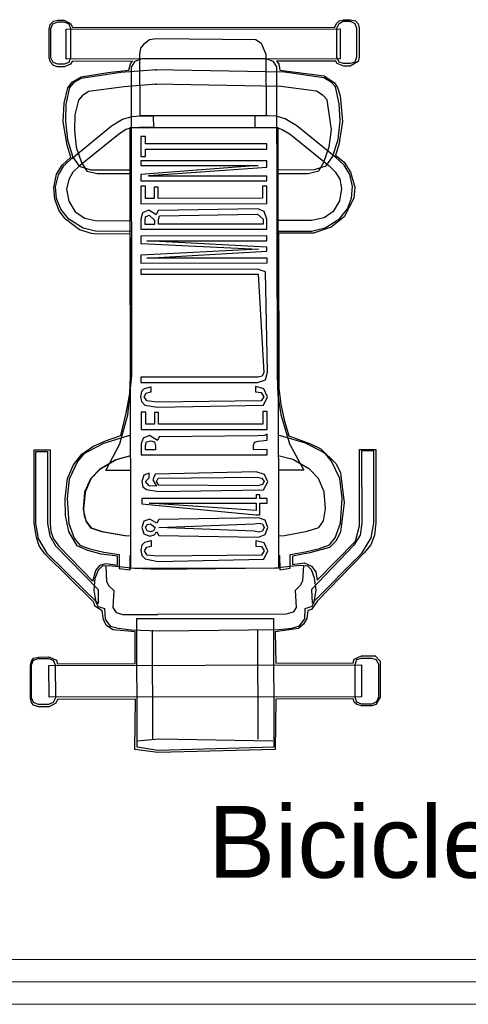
# Model space of a CAD drawing. Header units: millimetres. Extents: x 217.8 to 250.3, y 155.3 to 171.1.
# Tile 10 of 35: x 226 to 227, y 156 to 158.1. Entities that reach past the tile are written whole.
import ezdxf

# ---------------------------------------------------------------- set-up
doc = ezdxf.new("R2010")
doc.units = ezdxf.units.MM
doc.layers.add('ARREDI_attrezzature', color=175, linetype='Continuous')
for name, color, linetype, lineweight in [('PROIEZIONI_finissime', 251, 'Continuous', 0), ('TESTO', 253, 'Continuous', 25), ('VETRATE', 171, 'Continuous', 9)]:
    doc.layers.add(name, color=color, linetype=linetype, lineweight=lineweight)
doc.styles.get("Standard").update_dxf_attribs({"font": 'ARIAL.TTF'})

msp = doc.modelspace()

# ---------------------------------------------------------------- linework, layer by layer
at = {"layer": 'ARREDI_attrezzature', "linetype": 'Continuous'}
for p, q in [((226.0772, 158.1421), (226.0866, 158.1445)), ((226.0866, 158.1445), (226.1007, 158.1446)), ((226.1007, 158.1446), (226.1161, 158.1363)), ((226.7123, 158.1431), (226.7229, 158.1455)), ((226.7229, 158.1455), (226.737, 158.1456)), ((226.737, 158.1456), (226.7488, 158.1432)), ((226.0678, 158.1244), (226.0701, 158.1351)), ((226.0679, 158.0608), (226.0678, 158.1244)), ((226.0701, 158.1351), (226.0772, 158.1421)), ((226.0713, 158.1256), (226.076, 158.1363)), ((226.0715, 158.0608), (226.0713, 158.1256)), ((226.076, 158.1363), (226.0866, 158.141)), ((226.0866, 158.141), (226.1008, 158.141)), ((226.1008, 158.141), (226.1114, 158.1363)), ((226.1055, 158.1245), (226.7147, 158.1255)), ((226.1057, 158.0574), (226.1055, 158.1245)), ((226.1114, 158.1363), (226.1149, 158.1257)), ((226.1149, 158.1257), (226.1151, 158.0609)), ((226.1161, 158.1363), (226.1196, 158.1281)), ((226.1196, 158.1281), (226.7029, 158.129)), ((226.7029, 158.129), (226.7064, 158.1372)), ((226.7064, 158.1372), (226.7123, 158.1431)), ((226.7076, 158.1266), (226.7123, 158.1373)), ((226.7077, 158.0618), (226.7076, 158.1266)), ((226.7123, 158.1373), (226.7217, 158.142)), ((226.7147, 158.1255), (226.7148, 158.0583)), ((226.7217, 158.142), (226.737, 158.142)), ((226.737, 158.142), (226.7476, 158.1373)), ((226.7476, 158.1373), (226.7512, 158.1267)), ((226.7488, 158.1432), (226.7547, 158.1362)), ((226.7512, 158.1267), (226.7513, 158.0619)), ((226.7547, 158.1362), (226.7571, 158.1268)), ((226.7571, 158.1268), (226.7572, 158.0619)), ((226.28, 158.0931), (226.2906, 158.1014)), ((226.2906, 158.1014), (226.3047, 158.1038)), ((226.3047, 158.1038), (226.5273, 158.1015)), ((226.5273, 158.1015), (226.5392, 158.0932)), ((226.2694, 158.0684), (226.2718, 158.0825)), ((226.2718, 158.0825), (226.28, 158.0931)), ((226.5392, 158.0932), (226.5498, 158.0685)), ((226.0703, 158.0514), (226.0679, 158.0608)), ((226.0762, 158.0502), (226.0715, 158.0608)), ((226.7148, 158.0583), (226.1057, 158.0574)), ((226.1151, 158.0609), (226.1116, 158.0503)), ((226.2589, 158.053), (226.2742, 158.0589)), ((226.2698, 157.9317), (226.2694, 158.0684)), ((226.2742, 158.0589), (226.3048, 158.059)), ((226.3048, 158.059), (226.5498, 158.0591)), ((226.5498, 158.0685), (226.5501, 157.9318)), ((226.5498, 158.0591), (226.5652, 158.0532)), ((226.7125, 158.0512), (226.7077, 158.0618)), ((226.7513, 158.0619), (226.7478, 158.0513)), ((226.7572, 158.0619), (226.7549, 158.0525)), ((226.0762, 158.0443), (226.0703, 158.0514)), ((226.0868, 158.0467), (226.0762, 158.0502)), ((226.0857, 158.0408), (226.0762, 158.0443)), ((226.101, 158.0409), (226.0857, 158.0408)), ((226.101, 158.0467), (226.0868, 158.0467)), ((226.1116, 158.0503), (226.101, 158.0467)), ((226.1151, 158.0468), (226.101, 158.0409)), ((226.1186, 158.0527), (226.1151, 158.0468)), ((226.253, 158.053), (226.1186, 158.0527)), ((226.2448, 158.0329), (226.2483, 158.0471)), ((226.2483, 158.0471), (226.253, 158.053)), ((226.2507, 158.04), (226.2589, 158.053)), ((226.2518, 157.3535), (226.2507, 158.04)), ((226.5652, 158.0532), (226.5735, 158.0403)), ((226.7054, 158.0536), (226.5734, 158.0533)), ((226.5734, 158.0533), (226.5781, 158.0474)), ((226.5735, 158.0403), (226.5746, 157.3537)), ((226.5781, 158.0474), (226.5805, 158.0332)), ((226.7078, 158.0477), (226.7054, 158.0536)), ((226.7231, 158.0418), (226.7078, 158.0477)), ((226.7219, 158.0477), (226.7125, 158.0512)), ((226.7372, 158.0477), (226.7219, 158.0477)), ((226.7373, 158.0419), (226.7231, 158.0418)), ((226.7478, 158.0513), (226.7372, 158.0477)), ((226.7549, 158.0525), (226.7373, 158.0419)), ((226.1187, 158.0067), (226.1388, 158.0186)), ((226.1388, 158.015), (226.1223, 158.0056)), ((226.2271, 158.0282), (226.1388, 158.015)), ((226.1388, 158.0186), (226.1977, 158.0281)), ((226.1977, 158.0281), (226.2448, 158.0329)), ((226.3061, 158.0343), (226.2271, 158.0282)), ((226.5912, 158.0286), (226.3025, 158.0343)), ((226.3025, 158.0343), (226.3061, 158.0343)), ((226.5805, 158.0332), (226.6796, 158.0205)), ((226.6784, 158.0158), (226.5912, 158.0286)), ((226.6949, 158.0064), (226.6784, 158.0158)), ((226.6796, 158.0205), (226.702, 158.0052)), ((226.1012, 157.9595), (226.1094, 157.9937)), ((226.1129, 157.9949), (226.1047, 157.9572)), ((226.1094, 157.9937), (226.1187, 158.0067)), ((226.1223, 158.0056), (226.1129, 157.9949)), ((226.2343, 157.9964), (226.1553, 157.9856)), ((226.3061, 158.0024), (226.2343, 157.9964)), ((226.583, 157.9967), (226.3026, 158.0024)), ((226.3026, 158.0024), (226.3061, 158.0024)), ((226.662, 157.9863), (226.583, 157.9967)), ((226.7044, 157.9958), (226.6949, 158.0064)), ((226.702, 158.0052), (226.7091, 157.9947)), ((226.7127, 157.9581), (226.7044, 157.9958)), ((226.7091, 157.9947), (226.715, 157.9758)), ((226.1412, 157.9761), (226.133, 157.9667)), ((226.1553, 157.9856), (226.1412, 157.9761)), ((226.6773, 157.9769), (226.662, 157.9863)), ((226.6856, 157.9675), (226.6773, 157.9769)), ((226.715, 157.9758), (226.7199, 157.9193)), ((226.0989, 157.9183), (226.1012, 157.9595)), ((226.1047, 157.9572), (226.1036, 157.9195)), ((226.133, 157.9667), (226.1248, 157.9337)), ((226.6952, 157.9003), (226.6856, 157.9675)), ((226.7151, 157.9204), (226.7127, 157.9581)), ((226.1248, 157.9337), (226.1237, 157.8995)), ((226.2309, 157.9245), (226.2521, 157.9304)), ((226.2521, 157.9304), (226.2698, 157.9317)), ((226.5501, 157.9318), (226.2698, 157.9317)), ((226.2698, 157.9317), (226.2992, 157.9317)), ((226.2992, 157.9317), (226.2993, 157.9058)), ((226.5537, 157.9318), (226.5254, 157.9318)), ((226.5254, 157.9318), (226.5254, 157.9058)), ((226.5725, 157.9307), (226.5537, 157.9318)), ((226.5926, 157.9249), (226.5725, 157.9307)), ((226.6185, 157.9096), (226.5926, 157.9249)), ((226.1073, 157.8665), (226.0989, 157.9183)), ((226.1036, 157.9195), (226.1084, 157.8782)), ((226.118, 157.837), (226.2062, 157.9091)), ((226.2062, 157.9091), (226.2309, 157.9245)), ((226.2474, 157.9045), (226.238, 157.9009)), ((226.2474, 157.9057), (226.5761, 157.906)), ((226.2492, 156.9245), (226.2474, 157.9057)), ((226.2675, 157.9057), (226.2474, 157.9045)), ((226.2993, 157.9058), (226.2675, 157.9057)), ((226.5254, 157.9058), (226.5561, 157.9059)), ((226.5561, 157.9059), (226.5761, 157.9048)), ((226.5761, 157.906), (226.5779, 156.9248)), ((226.5761, 157.9048), (226.5856, 157.9013)), ((226.7059, 157.8379), (226.6185, 157.9096)), ((226.7105, 157.8792), (226.7151, 157.9204)), ((226.7199, 157.9193), (226.7117, 157.8674)), ((226.1237, 157.8995), (226.1273, 157.8618)), ((226.2215, 157.8903), (226.1345, 157.8194)), ((226.238, 157.9009), (226.2215, 157.8903)), ((226.2817, 157.8857), (226.2711, 157.8857)), ((226.2711, 157.8857), (226.2712, 157.8409)), ((226.2817, 157.8692), (226.2817, 157.8857)), ((226.5856, 157.9013), (226.6033, 157.8907)), ((226.6033, 157.8907), (226.6906, 157.8202)), ((226.6905, 157.8626), (226.6952, 157.9003)), ((226.1156, 157.8394), (226.1073, 157.8665)), ((226.1084, 157.8782), (226.1203, 157.8394)), ((226.1273, 157.8618), (226.1392, 157.8276)), ((226.5515, 157.8694), (226.2817, 157.8692)), ((226.5515, 157.8576), (226.5515, 157.8694)), ((226.6788, 157.8284), (226.6905, 157.8626)), ((226.6977, 157.8402), (226.7105, 157.8792)), ((226.7117, 157.8674), (226.7047, 157.8438)), ((226.0968, 157.8217), (226.1156, 157.8394)), ((226.1003, 157.8205), (226.1203, 157.8394)), ((226.1203, 157.8394), (226.118, 157.837)), ((226.1203, 157.8394), (226.1345, 157.8194)), ((226.2712, 157.8409), (226.2818, 157.8409)), ((226.2817, 157.8574), (226.5515, 157.8576)), ((226.2818, 157.8409), (226.2817, 157.8574)), ((226.6836, 157.8202), (226.6977, 157.8402)), ((226.7236, 157.8215), (226.7036, 157.8403)), ((226.7036, 157.8403), (226.7059, 157.8379)), ((226.7047, 157.8438), (226.7236, 157.8285)), ((226.0839, 157.8016), (226.0968, 157.8217)), ((226.0886, 157.8004), (226.1003, 157.8205)), ((226.1345, 157.8194), (226.1204, 157.8064)), ((226.1345, 157.8194), (226.1605, 157.8112)), ((226.1392, 157.8276), (226.151, 157.8088)), ((226.5515, 157.8317), (226.2712, 157.8315)), ((226.2712, 157.8315), (226.2712, 157.8209)), ((226.2712, 157.8209), (226.5327, 157.821)), ((226.5327, 157.821), (226.2713, 157.8008)), ((226.2889, 157.7985), (226.5516, 157.8175)), ((226.5516, 157.8175), (226.5515, 157.8317)), ((226.6577, 157.8119), (226.6836, 157.8202)), ((226.6671, 157.8095), (226.6788, 157.8284)), ((226.6906, 157.8202), (226.7036, 157.8073)), ((226.7236, 157.8285), (226.7378, 157.8062)), ((226.7366, 157.8014), (226.7236, 157.8215)), ((226.0781, 157.7721), (226.0839, 157.8016)), ((226.0816, 157.7733), (226.0886, 157.8004)), ((226.1204, 157.8064), (226.111, 157.7899)), ((226.151, 157.8088), (226.1746, 157.803)), ((226.1605, 157.8112), (226.2512, 157.8114)), ((226.1746, 157.803), (226.2512, 157.8032)), ((226.2713, 157.8008), (226.2713, 157.7867)), ((226.2889, 157.7974), (226.2889, 157.7985)), ((226.5516, 157.7975), (226.2889, 157.7974)), ((226.5517, 157.7869), (226.5516, 157.7975)), ((226.574, 157.8117), (226.6577, 157.8119)), ((226.574, 157.8034), (226.6435, 157.8036)), ((226.6435, 157.8036), (226.6671, 157.8095)), ((226.7036, 157.8073), (226.7143, 157.7908)), ((226.7426, 157.7744), (226.7366, 157.8014)), ((226.7378, 157.8062), (226.7473, 157.7732)), ((226.0805, 157.7462), (226.0781, 157.7721)), ((226.084, 157.7474), (226.0816, 157.7733)), ((226.111, 157.7899), (226.1063, 157.7686)), ((226.2713, 157.7867), (226.5517, 157.7869)), ((226.2819, 157.7749), (226.2713, 157.7749)), ((226.2713, 157.7749), (226.2714, 157.736)), ((226.282, 157.7478), (226.2819, 157.7749)), ((226.3102, 157.7727), (226.3008, 157.7726)), ((226.3008, 157.7726), (226.3008, 157.7479)), ((226.3103, 157.7479), (226.3102, 157.7727)), ((226.5517, 157.7751), (226.5423, 157.7751)), ((226.5423, 157.7751), (226.5423, 157.748)), ((226.5518, 157.7362), (226.5517, 157.7751)), ((226.7143, 157.7908), (226.7179, 157.7696)), ((226.7403, 157.7484), (226.7426, 157.7744)), ((226.7473, 157.7732), (226.745, 157.7484)), ((226.1063, 157.7686), (226.1111, 157.7416)), ((226.7179, 157.7696), (226.7132, 157.7425)), ((226.09, 157.7203), (226.0805, 157.7462)), ((226.0935, 157.7238), (226.084, 157.7474)), ((226.1111, 157.7416), (226.1253, 157.718)), ((226.2714, 157.736), (226.5518, 157.7362)), ((226.3008, 157.7479), (226.282, 157.7478)), ((226.5423, 157.748), (226.3103, 157.7479)), ((226.7132, 157.7425), (226.6991, 157.7189)), ((226.745, 157.7484), (226.7239, 157.7071)), ((226.7309, 157.7248), (226.7403, 157.7484)), ((226.1041, 157.7015), (226.09, 157.7203)), ((226.1112, 157.7015), (226.0935, 157.7238)), ((226.1253, 157.718), (226.1466, 157.7039)), ((226.275, 157.716), (226.2715, 157.7019)), ((226.2891, 157.7219), (226.275, 157.716)), ((226.2809, 157.6983), (226.2821, 157.7066)), ((226.2821, 157.7066), (226.2903, 157.7102)), ((226.3056, 157.7114), (226.2891, 157.7219)), ((226.2903, 157.7102), (226.3021, 157.6996)), ((226.3103, 157.7208), (226.3056, 157.7114)), ((226.5318, 157.7244), (226.3103, 157.7208)), ((226.3104, 157.7008), (226.3127, 157.709)), ((226.3127, 157.709), (226.5306, 157.7126)), ((226.5306, 157.7126), (226.5436, 157.702)), ((226.5459, 157.7185), (226.5318, 157.7244)), ((226.5519, 157.702), (226.5459, 157.7185)), ((226.6991, 157.7189), (226.6791, 157.7047)), ((226.7239, 157.7071), (226.6945, 157.6835)), ((226.7133, 157.7024), (226.7309, 157.7248)), ((226.1348, 157.678), (226.1041, 157.7015)), ((226.1431, 157.6815), (226.1112, 157.7015)), ((226.1466, 157.7039), (226.1737, 157.6981)), ((226.1737, 157.6981), (226.2515, 157.6983)), ((226.2715, 157.7019), (226.2715, 157.6795)), ((226.2809, 157.6901), (226.2809, 157.6983)), ((226.3022, 157.6901), (226.2809, 157.6901)), ((226.3021, 157.6996), (226.3022, 157.6901)), ((226.3104, 157.6902), (226.3104, 157.7008)), ((226.5436, 157.6902), (226.3104, 157.6902)), ((226.5436, 157.702), (226.5436, 157.6902)), ((226.5519, 157.6796), (226.5519, 157.702)), ((226.6509, 157.6987), (226.5743, 157.6985)), ((226.6791, 157.7047), (226.6509, 157.6987)), ((226.6815, 157.6823), (226.7133, 157.7024)), ((226.162, 157.6698), (226.1348, 157.678)), ((226.1737, 157.6745), (226.1431, 157.6815)), ((226.1737, 157.6686), (226.162, 157.6698)), ((226.2515, 157.6747), (226.1737, 157.6745)), ((226.248, 157.6688), (226.1737, 157.6686)), ((226.2482, 157.3523), (226.248, 157.6688)), ((226.2715, 157.6795), (226.5519, 157.6796)), ((226.5519, 157.6643), (226.2716, 157.6641)), ((226.2716, 157.6641), (226.2716, 157.6476)), ((226.552, 157.6537), (226.5519, 157.6643)), ((226.5743, 157.675), (226.6509, 157.6752)), ((226.6556, 157.6705), (226.5779, 157.6703)), ((226.5779, 157.6703), (226.5782, 157.3255)), ((226.6509, 157.6752), (226.6815, 157.6823)), ((226.6945, 157.6835), (226.6556, 157.6705)), ((226.2716, 157.6476), (226.5332, 157.6348)), ((226.2846, 157.6536), (226.552, 157.6537)), ((226.552, 157.6396), (226.2846, 157.6536)), ((226.5332, 157.6348), (226.2717, 157.6217)), ((226.2717, 157.6217), (226.2717, 157.604)), ((226.2847, 157.6147), (226.552, 157.6301)), ((226.552, 157.6301), (226.552, 157.6396)), ((226.2717, 157.604), (226.5521, 157.6042)), ((226.5521, 157.6148), (226.2847, 157.6147)), ((226.5521, 157.6042), (226.5521, 157.6148)), ((226.5309, 157.59), (226.2717, 157.5899)), ((226.2717, 157.5899), (226.2718, 157.5793)), ((226.2718, 157.5793), (226.5321, 157.5794)), ((226.5486, 157.5842), (226.5309, 157.59)), ((226.5321, 157.5794), (226.5451, 157.3607)), ((226.5533, 157.3608), (226.5486, 157.5842)), ((226.5451, 157.3607), (226.5416, 157.3525)), ((226.5487, 157.3443), (226.5533, 157.3608)), ((226.2426, 157.2662), (226.2518, 157.3535)), ((226.2472, 157.3134), (226.2482, 157.3523)), ((226.5322, 157.3501), (226.2718, 157.35)), ((226.2718, 157.35), (226.2718, 157.3382)), ((226.2718, 157.3382), (226.531, 157.3383)), ((226.531, 157.3383), (226.5487, 157.3443)), ((226.5416, 157.3525), (226.5322, 157.3501)), ((226.5746, 157.3537), (226.5759, 157.3101)), ((226.239, 157.2698), (226.2472, 157.3134)), ((226.2731, 157.3182), (226.2707, 157.3064)), ((226.279, 157.3241), (226.2731, 157.3182)), ((226.2931, 157.3276), (226.279, 157.3241)), ((226.279, 157.3064), (226.2837, 157.3147)), ((226.2837, 157.3147), (226.2931, 157.317)), ((226.2943, 157.3276), (226.2931, 157.3276)), ((226.2931, 157.317), (226.2943, 157.317)), ((226.2943, 157.317), (226.2943, 157.3276)), ((226.5275, 157.3289), (226.5263, 157.3289)), ((226.5263, 157.3289), (226.5263, 157.3171)), ((226.5263, 157.3171), (226.5275, 157.3171)), ((226.5452, 157.3242), (226.5275, 157.3289)), ((226.5275, 157.3171), (226.5393, 157.3159)), ((226.5393, 157.3159), (226.5452, 157.3065)), ((226.5535, 157.3066), (226.5452, 157.3242)), ((226.5782, 157.3255), (226.583, 157.2889)), ((226.2707, 157.3064), (226.2731, 157.2958)), ((226.2731, 157.2958), (226.2802, 157.2875)), ((226.2849, 157.297), (226.279, 157.3064)), ((226.3073, 157.2947), (226.2849, 157.297)), ((226.5394, 157.2971), (226.3073, 157.2947)), ((226.5452, 157.3065), (226.5394, 157.2971)), ((226.5441, 157.2877), (226.5535, 157.3066)), ((226.5759, 157.3101), (226.583, 157.2666)), ((226.2273, 157.2203), (226.239, 157.2698)), ((226.2826, 157.2722), (226.272, 157.2722)), ((226.272, 157.2722), (226.2721, 157.2333)), ((226.2802, 157.2875), (226.3085, 157.2829)), ((226.2827, 157.2451), (226.2826, 157.2722)), ((226.3109, 157.2711), (226.3015, 157.2711)), ((226.3015, 157.2711), (226.3015, 157.2452)), ((226.3085, 157.2829), (226.5441, 157.2877)), ((226.311, 157.2452), (226.3109, 157.2711)), ((226.5524, 157.2736), (226.5429, 157.2735)), ((226.5429, 157.2735), (226.543, 157.2452)), ((226.5525, 157.2335), (226.5524, 157.2736)), ((226.583, 157.2889), (226.5901, 157.2548)), ((226.225, 157.2014), (226.2426, 157.2662)), ((226.583, 157.2666), (226.602, 157.2018)), ((226.5901, 157.2548), (226.6008, 157.2195)), ((226.2721, 157.2333), (226.5525, 157.2335)), ((226.3015, 157.2452), (226.2827, 157.2451)), ((226.543, 157.2452), (226.311, 157.2452)), ((226.1885, 157.2025), (226.1544, 157.1847)), ((226.1649, 157.1954), (226.1932, 157.2084)), ((226.2438, 157.2191), (226.1885, 157.2025)), ((226.1932, 157.2084), (226.2273, 157.2203)), ((226.2486, 157.2196), (226.2438, 157.2191)), ((226.2769, 157.2145), (226.2722, 157.2015)), ((226.291, 157.2204), (226.2769, 157.2145)), ((226.2816, 157.198), (226.2839, 157.2062)), ((226.2839, 157.2062), (226.2934, 157.2086)), ((226.3087, 157.2087), (226.291, 157.2204)), ((226.2934, 157.2086), (226.3016, 157.2063)), ((226.3016, 157.2063), (226.304, 157.1969)), ((226.3122, 157.2169), (226.3087, 157.2087)), ((226.5313, 157.2193), (226.3122, 157.2169)), ((226.5219, 157.1981), (226.5242, 157.2051)), ((226.5242, 157.2051), (226.5325, 157.2075)), ((226.5466, 157.2205), (226.5313, 157.2193)), ((226.5325, 157.2075), (226.5466, 157.2087)), ((226.5525, 157.2229), (226.5466, 157.2205)), ((226.5466, 157.2087), (226.5525, 157.2099)), ((226.5525, 157.2099), (226.5525, 157.2229)), ((226.582, 157.2194), (226.5772, 157.2199)), ((226.6374, 157.203), (226.582, 157.2194)), ((226.6008, 157.2195), (226.6492, 157.2019)), ((226.602, 157.2018), (226.634, 157.1429)), ((226.6728, 157.1855), (226.6374, 157.203)), ((226.6492, 157.2019), (226.6716, 157.1902)), ((226.0342, 157.188), (226.0695, 157.1881)), ((226.0345, 157.0242), (226.0342, 157.188)), ((226.0381, 157.0242), (226.0377, 157.1845)), ((226.0377, 157.1845), (226.0636, 157.1845)), ((226.0636, 157.1845), (226.064, 157.0242)), ((226.0695, 157.1881), (226.0699, 157.0243)), ((226.1402, 157.1788), (226.1649, 157.1954)), ((226.1544, 157.1847), (226.1438, 157.1788)), ((226.1933, 157.1424), (226.225, 157.2014)), ((226.2722, 157.2015), (226.2722, 157.1768)), ((226.2816, 157.1886), (226.2816, 157.198)), ((226.304, 157.1886), (226.2816, 157.1886)), ((226.304, 157.1969), (226.304, 157.1886)), ((226.5219, 157.1886), (226.5219, 157.1981)), ((226.5526, 157.1887), (226.5219, 157.1886)), ((226.5526, 157.1769), (226.5526, 157.1887)), ((226.6716, 157.1902), (226.7058, 157.1572)), ((226.6822, 157.1796), (226.6728, 157.1855)), ((226.7576, 157.1892), (226.7942, 157.1893)), ((226.758, 157.0454), (226.7576, 157.1892)), ((226.7894, 157.1857), (226.7623, 157.1857)), ((226.7623, 157.1857), (226.7627, 157.0254)), ((226.7898, 157.0255), (226.7894, 157.1857)), ((226.7942, 157.1893), (226.7945, 157.0255)), ((226.1308, 157.1623), (226.1121, 157.1233)), ((226.1214, 157.1552), (226.1402, 157.1788)), ((226.1438, 157.1788), (226.1308, 157.1623)), ((226.2157, 157.166), (226.1792, 157.1447)), ((226.2169, 157.166), (226.1804, 157.1447)), ((226.2487, 157.175), (226.2157, 157.166)), ((226.2487, 157.1747), (226.2169, 157.166)), ((226.2722, 157.1768), (226.5526, 157.1769)), ((226.6092, 157.1664), (226.5773, 157.1752)), ((226.6469, 157.1453), (226.6092, 157.1664)), ((226.6952, 157.1631), (226.6822, 157.1796)), ((226.7142, 157.1243), (226.6952, 157.1631)), ((226.1085, 157.1245), (226.1214, 157.1552)), ((226.1792, 157.1447), (226.1592, 157.1235)), ((226.1804, 157.1447), (226.1604, 157.1235)), ((226.2487, 157.1425), (226.1933, 157.1424)), ((226.29, 157.1367), (226.2782, 157.132)), ((226.29, 157.1261), (226.29, 157.1367)), ((226.5279, 157.1392), (226.303, 157.1344)), ((226.5468, 157.1333), (226.5279, 157.1392)), ((226.634, 157.1429), (226.5774, 157.1428)), ((226.667, 157.1242), (226.6469, 157.1453)), ((226.7058, 157.1572), (226.7153, 157.1372)), ((226.7153, 157.1372), (226.7237, 157.0701)), ((226.1028, 157.0797), (226.1085, 157.1245)), ((226.1121, 157.1233), (226.1075, 157.0797)), ((226.1592, 157.1235), (226.1463, 157.094)), ((226.1604, 157.1235), (226.1475, 157.094)), ((226.2782, 157.132), (226.2735, 157.1178)), ((226.2735, 157.1178), (226.2759, 157.1061)), ((226.2818, 157.1179), (226.29, 157.1261)), ((226.2901, 157.1084), (226.2818, 157.1179)), ((226.303, 157.1344), (226.2983, 157.1214)), ((226.2983, 157.1214), (226.3066, 157.1073)), ((226.3065, 157.1179), (226.3101, 157.125)), ((226.3113, 157.1097), (226.3065, 157.1179)), ((226.3101, 157.125), (226.5303, 157.1274)), ((226.5303, 157.1274), (226.5409, 157.125)), ((226.5409, 157.125), (226.5457, 157.118)), ((226.5457, 157.118), (226.5421, 157.1109)), ((226.5445, 157.0991), (226.5539, 157.1168)), ((226.5539, 157.1168), (226.5468, 157.1333)), ((226.6789, 157.0947), (226.667, 157.1242)), ((226.719, 157.0807), (226.7142, 157.1243)), ((226.1463, 157.094), (226.1429, 157.0562)), ((226.1475, 157.094), (226.1441, 157.0562)), ((226.2759, 157.1061), (226.2842, 157.1002)), ((226.2842, 157.1002), (226.3113, 157.0955)), ((226.3054, 157.1073), (226.2901, 157.1084)), ((226.3066, 157.1073), (226.3054, 157.1073)), ((226.5315, 157.1085), (226.3113, 157.1097)), ((226.3113, 157.0955), (226.5445, 157.0991)), ((226.5421, 157.1109), (226.5315, 157.1085)), ((226.6825, 157.057), (226.6789, 157.0947)), ((226.104, 157.042), (226.1028, 157.0797)), ((226.1075, 157.0797), (226.1111, 157.0244)), ((226.5281, 157.0802), (226.2736, 157.0801)), ((226.2736, 157.0801), (226.2737, 157.0683)), ((226.5363, 157.0885), (226.5281, 157.0885)), ((226.5281, 157.0885), (226.5281, 157.0802)), ((226.5363, 157.0802), (226.5363, 157.0885)), ((226.5528, 157.0803), (226.5363, 157.0802)), ((226.5528, 157.0697), (226.5528, 157.0803)), ((226.7156, 157.0253), (226.719, 157.0807)), ((226.1429, 157.0562), (226.1488, 157.0292)), ((226.1441, 157.0562), (226.1453, 157.0421)), ((226.2737, 157.0683), (226.527, 157.0437)), ((226.5281, 157.0531), (226.2902, 157.0696)), ((226.2902, 157.0696), (226.5281, 157.0696)), ((226.5281, 157.0696), (226.5281, 157.0531)), ((226.5363, 157.0696), (226.5528, 157.0697)), ((226.5364, 157.0437), (226.5363, 157.0696)), ((226.6779, 157.0299), (226.6825, 157.057)), ((226.7237, 157.0701), (226.7156, 157.0052)), ((226.1112, 157.0067), (226.104, 157.042)), ((226.1453, 157.0421), (226.15, 157.0292)), ((226.1488, 157.0292), (226.1595, 157.015)), ((226.15, 157.0292), (226.1607, 157.015)), ((226.2785, 157.0295), (226.2738, 157.0153)), ((226.2914, 157.0342), (226.2785, 157.0295)), ((226.3068, 157.0248), (226.2914, 157.0342)), ((226.3115, 157.0331), (226.3068, 157.0248)), ((226.5329, 157.0366), (226.3115, 157.0331)), ((226.527, 157.0437), (226.5364, 157.0437)), ((226.5482, 157.032), (226.5329, 157.0366)), ((226.5542, 157.0155), (226.5482, 157.032)), ((226.6673, 157.0157), (226.6779, 157.0299)), ((226.758, 157.0195), (226.758, 157.0454)), ((226.0393, 156.9935), (226.0345, 157.0242)), ((226.044, 156.9912), (226.0381, 157.0242)), ((226.064, 157.0242), (226.0688, 156.9972)), ((226.0699, 157.0243), (226.0711, 157.0066)), ((226.0711, 157.0066), (226.077, 156.9901)), ((226.1111, 157.0244), (226.123, 156.9914)), ((226.1301, 156.9749), (226.1112, 157.0067)), ((226.1595, 157.015), (226.1842, 157.0068)), ((226.1607, 157.015), (226.1854, 157.0069)), ((226.1842, 157.0068), (226.2361, 156.9975)), ((226.1854, 157.0069), (226.2373, 156.9975)), ((226.2738, 157.0153), (226.2785, 157.0012)), ((226.282, 157.0153), (226.2856, 157.0224)), ((226.2856, 157.0083), (226.282, 157.0153)), ((226.2856, 157.0224), (226.2926, 157.0236)), ((226.2927, 157.0059), (226.2856, 157.0083)), ((226.2926, 157.0236), (226.3032, 157.0154)), ((226.2997, 157.0083), (226.2927, 157.0059)), ((226.3032, 157.0154), (226.2997, 157.0083)), ((226.3009, 156.9989), (226.3068, 157.006)), ((226.3068, 157.006), (226.3115, 156.9977)), ((226.3115, 157.0154), (226.5235, 157.0237)), ((226.5235, 157.0072), (226.3115, 157.0154)), ((226.5235, 157.0237), (226.5329, 157.0249)), ((226.533, 157.0048), (226.5235, 157.0072)), ((226.5329, 157.0249), (226.5423, 157.0237)), ((226.5424, 157.0072), (226.533, 157.0048)), ((226.5423, 157.0237), (226.5459, 157.0155)), ((226.5459, 157.0155), (226.5424, 157.0072)), ((226.5483, 157.0001), (226.5542, 157.0155)), ((226.5907, 156.9979), (226.6414, 157.0074)), ((226.6414, 157.0074), (226.6673, 157.0157)), ((226.7039, 156.9923), (226.7156, 157.0253)), ((226.7156, 157.0052), (226.7051, 156.9852)), ((226.7487, 156.9853), (226.758, 157.0195)), ((226.7627, 157.0254), (226.7592, 156.9983)), ((226.784, 156.9924), (226.7898, 157.0255)), ((226.7945, 157.0255), (226.7911, 156.9984)), ((226.0453, 156.9747), (226.0393, 156.9935)), ((226.0642, 156.9571), (226.044, 156.9912)), ((226.0688, 156.9972), (226.0818, 156.9748)), ((226.077, 156.9901), (226.0889, 156.9736)), ((226.123, 156.9914), (226.136, 156.9761)), ((226.2361, 156.9975), (226.2491, 156.9967)), ((226.2373, 156.9975), (226.2491, 156.9968)), ((226.2785, 157.0012), (226.2915, 156.9965)), ((226.2939, 156.9859), (226.2798, 156.9823)), ((226.2915, 156.9965), (226.3009, 156.9989)), ((226.2951, 156.9859), (226.2939, 156.9859)), ((226.2951, 156.9741), (226.2951, 156.9859)), ((226.3115, 156.9977), (226.533, 156.9942)), ((226.5283, 156.986), (226.5271, 156.986)), ((226.5271, 156.986), (226.5271, 156.9742)), ((226.546, 156.9813), (226.5283, 156.986)), ((226.533, 156.9942), (226.5483, 157.0001)), ((226.5778, 156.997), (226.5907, 156.9979)), ((226.664, 156.8979), (226.7487, 156.9853)), ((226.6909, 156.9769), (226.7039, 156.9923)), ((226.7051, 156.9852), (226.691, 156.971)), ((226.7592, 156.9983), (226.7452, 156.9759)), ((226.7629, 156.9582), (226.784, 156.9924)), ((226.7911, 156.9984), (226.7829, 156.9771)), ((226.0583, 156.9571), (226.0453, 156.9747)), ((226.0818, 156.9748), (226.1763, 156.8772)), ((226.0889, 156.9736), (226.1645, 156.896)), ((226.1537, 156.9644), (226.1301, 156.9749)), ((226.136, 156.9761), (226.1584, 156.9679)), ((226.1832, 156.9562), (226.1537, 156.9644)), ((226.1584, 156.9679), (226.1891, 156.9609)), ((226.1891, 156.9609), (226.2232, 156.9551)), ((226.2739, 156.9764), (226.2715, 156.9646)), ((226.2715, 156.9646), (226.2739, 156.9528)), ((226.2798, 156.9823), (226.2739, 156.9764)), ((226.2798, 156.9635), (226.2845, 156.9717)), ((226.2857, 156.9541), (226.2798, 156.9635)), ((226.2845, 156.9717), (226.2939, 156.9741)), ((226.2939, 156.9741), (226.2951, 156.9741)), ((226.5271, 156.9742), (226.5283, 156.9742)), ((226.5283, 156.9742), (226.5401, 156.973)), ((226.5401, 156.973), (226.546, 156.9636)), ((226.546, 156.9636), (226.5402, 156.9542)), ((226.5449, 156.9447), (226.5543, 156.9636)), ((226.5543, 156.9636), (226.546, 156.9813)), ((226.6038, 156.9555), (226.6379, 156.9615)), ((226.6379, 156.9615), (226.6686, 156.9686)), ((226.691, 156.971), (226.6474, 156.9591)), ((226.7452, 156.9759), (226.6511, 156.8778)), ((226.6686, 156.9686), (226.6909, 156.9769)), ((226.7829, 156.9771), (226.7676, 156.9582)), ((226.1669, 156.8489), (226.0583, 156.9571)), ((226.1764, 156.8466), (226.0642, 156.9571)), ((226.2197, 156.9515), (226.1832, 156.9562)), ((226.2198, 156.9315), (226.2197, 156.9515)), ((226.2232, 156.9551), (226.2233, 156.9244)), ((226.2481, 156.921), (226.248, 156.9528)), ((226.248, 156.9528), (226.2492, 156.9527)), ((226.2739, 156.9528), (226.281, 156.9458)), ((226.281, 156.9458), (226.3093, 156.94)), ((226.3081, 156.9518), (226.2857, 156.9541)), ((226.5402, 156.9542), (226.3081, 156.9518)), ((226.3093, 156.94), (226.5449, 156.9447)), ((226.5779, 156.9529), (226.5802, 156.9531)), ((226.5802, 156.9531), (226.5803, 156.9213)), ((226.6039, 156.9249), (226.6038, 156.9555)), ((226.6474, 156.9591), (226.6085, 156.952)), ((226.6085, 156.952), (226.6086, 156.9331)), ((226.6524, 156.8472), (226.7629, 156.9582)), ((226.7676, 156.9582), (226.6641, 156.8519)), ((226.1645, 156.896), (226.1715, 156.9196)), ((226.1762, 156.9208), (226.1692, 156.9019)), ((226.1715, 156.9196), (226.1809, 156.9314)), ((226.1856, 156.9291), (226.1762, 156.9208)), ((226.1809, 156.9314), (226.1938, 156.935)), ((226.2009, 156.9303), (226.1856, 156.9291)), ((226.1938, 156.935), (226.2198, 156.9315)), ((226.1938, 156.9303), (226.1951, 156.8961)), ((226.2575, 156.9245), (226.2009, 156.9303)), ((226.2233, 156.9244), (226.2481, 156.921)), ((226.5779, 156.9248), (226.2492, 156.9245)), ((226.3094, 156.9223), (226.2575, 156.9245)), ((226.5697, 156.9248), (226.3094, 156.9223)), ((226.6262, 156.9308), (226.5697, 156.9248)), ((226.5803, 156.9213), (226.6039, 156.9249)), ((226.6086, 156.9331), (226.6345, 156.9367)), ((226.6427, 156.9297), (226.6262, 156.9308)), ((226.6333, 156.9308), (226.631, 156.8966)), ((226.6345, 156.9367), (226.651, 156.9297)), ((226.651, 156.9214), (226.6427, 156.9297)), ((226.651, 156.9297), (226.6604, 156.9167)), ((226.6581, 156.9026), (226.651, 156.9214)), ((226.1692, 156.9019), (226.1669, 156.876)), ((226.1951, 156.8961), (226.1998, 156.8867)), ((226.631, 156.8966), (226.6263, 156.8872)), ((226.6617, 156.8767), (226.6581, 156.9026)), ((226.6604, 156.9167), (226.664, 156.8979)), ((226.1669, 156.876), (226.1716, 156.8489)), ((226.1763, 156.8772), (226.1764, 156.8466)), ((226.1998, 156.8867), (226.2117, 156.8749)), ((226.2117, 156.8749), (226.2094, 156.8372)), ((226.6263, 156.8872), (226.6146, 156.8754)), ((226.6146, 156.8754), (226.617, 156.8377)), ((226.6511, 156.8778), (226.6524, 156.8472)), ((226.6571, 156.8496), (226.6617, 156.8767)), ((226.6641, 156.8519), (226.6512, 156.833)), ((226.1693, 156.8407), (226.1669, 156.8489)), ((226.1858, 156.8301), (226.1693, 156.8407)), ((226.1716, 156.8489), (226.1764, 156.8395)), ((226.1764, 156.8395), (226.1905, 156.8348)), ((226.1882, 156.8101), (226.1858, 156.8301)), ((226.1905, 156.8348), (226.1918, 156.8112)), ((226.2094, 156.8372), (226.2165, 156.8266)), ((226.617, 156.8377), (226.61, 156.8271)), ((226.6359, 156.8118), (226.6371, 156.8354)), ((226.6371, 156.8354), (226.6524, 156.8401)), ((226.643, 156.8307), (226.6407, 156.813)), ((226.6512, 156.833), (226.643, 156.8307)), ((226.6524, 156.8401), (226.6571, 156.8496)), ((226.1953, 156.7971), (226.1882, 156.8101)), ((226.1918, 156.8112), (226.2036, 156.7959)), ((226.2165, 156.8266), (226.2318, 156.8219)), ((226.2318, 156.8219), (226.3096, 156.8221)), ((226.2625, 156.8126), (226.5664, 156.8128)), ((226.2631, 156.5262), (226.2625, 156.8126)), ((226.5947, 156.8223), (226.3084, 156.8221)), ((226.5664, 156.8128), (226.5671, 156.5264)), ((226.61, 156.8271), (226.5947, 156.8223)), ((226.6242, 156.7964), (226.6359, 156.8118)), ((226.6407, 156.813), (226.6336, 156.8)), ((226.2095, 156.7877), (226.1953, 156.7971)), ((226.2036, 156.7959), (226.2213, 156.7913)), ((226.259, 156.7831), (226.2095, 156.7877)), ((226.2213, 156.7913), (226.2496, 156.7878)), ((226.2496, 156.7878), (226.312, 156.7856)), ((226.2967, 156.7867), (226.2973, 156.544)), ((226.312, 156.7856), (226.5783, 156.7881)), ((226.5311, 156.7868), (226.5317, 156.544)), ((226.6218, 156.7905), (226.57, 156.7834)), ((226.5783, 156.7881), (226.6077, 156.7917)), ((226.6077, 156.7917), (226.6242, 156.7964)), ((226.6336, 156.8), (226.6218, 156.7905)), ((226.2592, 156.7124), (226.259, 156.7831)), ((226.57, 156.7834), (226.5714, 156.7138)), ((226.0282, 156.7178), (226.0329, 156.7248)), ((226.0282, 156.7095), (226.0329, 156.7201)), ((226.0329, 156.7248), (226.0447, 156.7272)), ((226.0329, 156.7201), (226.0435, 156.7237)), ((226.0435, 156.7237), (226.0659, 156.7237)), ((226.0447, 156.7272), (226.067, 156.7273)), ((226.0659, 156.7237), (226.0765, 156.7202)), ((226.067, 156.7273), (226.0836, 156.7202)), ((226.0765, 156.7202), (226.0812, 156.7096)), ((226.0836, 156.7202), (226.0859, 156.712)), ((226.7434, 156.7142), (226.7457, 156.7225)), ((226.7457, 156.7225), (226.7622, 156.7296)), ((226.7481, 156.7107), (226.7516, 156.7213)), ((226.7516, 156.7213), (226.7622, 156.7249)), ((226.7622, 156.7296), (226.7929, 156.7297)), ((226.7622, 156.7249), (226.7846, 156.7249)), ((226.7846, 156.7249), (226.7952, 156.7214)), ((226.7929, 156.7297), (226.8035, 156.7179)), ((226.7952, 156.7214), (226.8, 156.7108)), ((226.0258, 156.7083), (226.0282, 156.7178)), ((226.026, 156.6353), (226.0258, 156.7083)), ((226.0284, 156.6364), (226.0282, 156.7095)), ((226.0671, 156.7084), (226.7623, 156.7096)), ((226.0673, 156.6377), (226.0671, 156.7084)), ((226.0812, 156.7096), (226.0814, 156.6366)), ((226.0859, 156.712), (226.2592, 156.7124)), ((226.5714, 156.7138), (226.7434, 156.7142)), ((226.7483, 156.6376), (226.7481, 156.7107)), ((226.7623, 156.7096), (226.7624, 156.6389)), ((226.8, 156.7108), (226.8002, 156.6378)), ((226.8035, 156.7179), (226.8035, 156.7108)), ((226.8035, 156.7108), (226.8037, 156.6378)), ((226.0284, 156.6258), (226.026, 156.6353)), ((226.0331, 156.6259), (226.0284, 156.6364)), ((226.7624, 156.6389), (226.0673, 156.6377)), ((226.0814, 156.6366), (226.0767, 156.626)), ((226.0861, 156.633), (226.0826, 156.6248)), ((226.2594, 156.6335), (226.0861, 156.633)), ((226.2584, 156.5215), (226.2594, 156.6335)), ((226.5715, 156.6337), (226.5706, 156.5217)), ((226.7436, 156.6341), (226.5715, 156.6337)), ((226.746, 156.627), (226.7436, 156.6341)), ((226.7519, 156.627), (226.7483, 156.6376)), ((226.8037, 156.6378), (226.7943, 156.6213)), ((226.8002, 156.6378), (226.7955, 156.6271)), ((226.0331, 156.62), (226.0284, 156.6258)), ((226.0437, 156.6212), (226.0331, 156.6259)), ((226.0449, 156.6165), (226.0331, 156.62)), ((226.0661, 156.6212), (226.0437, 156.6212)), ((226.0673, 156.6165), (226.0449, 156.6165)), ((226.0767, 156.626), (226.0661, 156.6212)), ((226.0826, 156.6248), (226.0673, 156.6165)), ((226.7519, 156.6212), (226.746, 156.627)), ((226.7625, 156.6224), (226.7519, 156.627)), ((226.7625, 156.6188), (226.7519, 156.6212)), ((226.7849, 156.6224), (226.7625, 156.6224)), ((226.7849, 156.6189), (226.7625, 156.6188)), ((226.7955, 156.6271), (226.7849, 156.6224)), ((226.7943, 156.6213), (226.7849, 156.6189)), ((226.2643, 156.5404), (226.3114, 156.5452)), ((226.3114, 156.5452), (226.5647, 156.5406)), ((226.3091, 156.5193), (226.2631, 156.5262)), ((226.5671, 156.5264), (226.3091, 156.5193)), ((226.3091, 156.5145), (226.2584, 156.5215)), ((226.5706, 156.5217), (226.3091, 156.5145))]:
    msp.add_line(p, q, dxfattribs=at)
at = {"layer": 'PROIEZIONI_finissime'}
msp.add_line((221.2364, 155.9543), (229.9104, 155.9543), dxfattribs=at)
at = {"layer": 'VETRATE'}
for p, q in [((221.2364, 156.0543), (229.9104, 156.0543)), ((221.2364, 156.0043), (229.9104, 156.0043))]:
    msp.add_line(p, q, dxfattribs=at)

# ---------------------------------------------------------------- texts
at = {"layer": 'TESTO'}
msp.add_text('Bicicletta', height=0.16, dxfattribs=at).set_placement((226.421, 156.2358))

doc.saveas('drawing.dxf')
